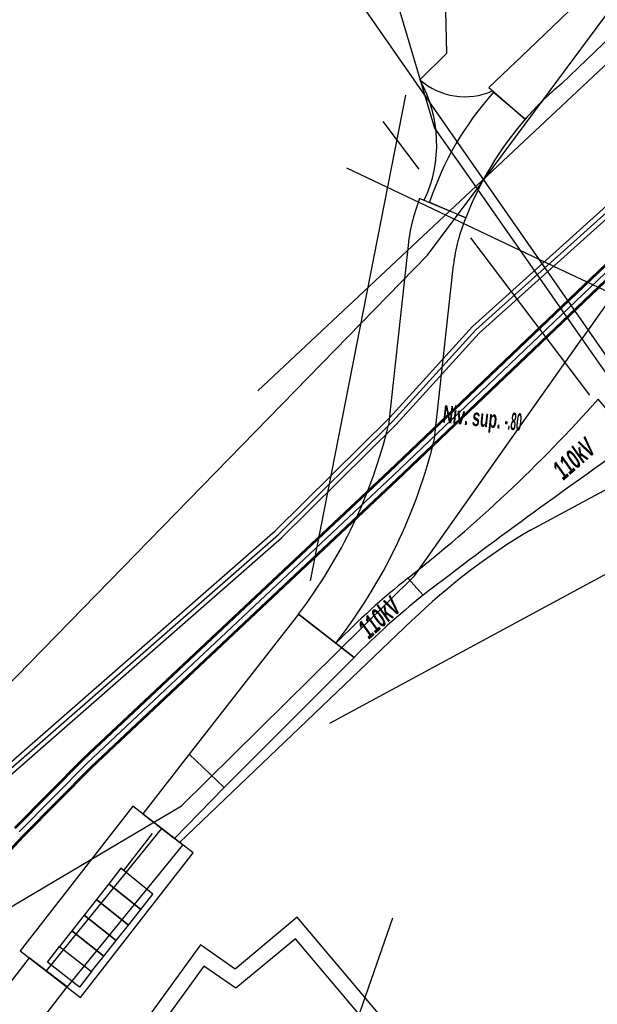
# Model space of a CAD drawing. Header units: metres. Extents: x 2695563 to 2696938, y 1260544 to 1262032.
# Tile 200 of 256: x 2696434 to 2696449, y 1261337 to 1261363. Entities that reach past the tile are written whole.
import ezdxf

# ---------------------------------------------------------------- set-up
doc = ezdxf.new("R2010")
doc.units = ezdxf.units.M
doc.header["$LTSCALE"] = 100
doc.linetypes.add('AUSGEZOGEN', pattern=[0])
for name, color, linetype in [('CAD_Cadastre des conduites_Ouvrage_Conduite', 200, 'AUSGEZOGEN'), ('Eau portable_Cadastre des conduites_Conduite', 171, 'AUSGEZOGEN'), ('EU_Cadastre des conduites', 24, 'AUSGEZOGEN'), ('Réseau électrique_Cadastre des conduite_Bord du tracé', 1, 'AUSGEZOGEN'), ('Réseau électrique_Cadastre des conduite_Tronçon de tracé', 1, 'AUSGEZOGEN'), ('Réseau électrique_Cadastre des conduite_Tronçon de tracé_Texte', 1, 'AUSGEZOGEN'), ('Réseau électrique_Cadastre des conduites_Ouvrage_Surface-Ligne-Point', 1, 'AUSGEZOGEN'), ('Réseau électrique_Point altimétrique_Texte', 7, 'AUSGEZOGEN'), ('TV_Cadastre des conduites_CONDUITE', 92, 'AUSGEZOGEN'), ('Télécommunications_SW_Cadastre des conduites_Bord du tracé', 94, 'AUSGEZOGEN')]:
    doc.layers.add(name, color=color, linetype=linetype)
doc.styles.add('ARIALNARROW', font='ARIALN.TTF')
pattern_1 = [(0, (2708005, 1273150), (6075, 6075), [6075, -6075]), (90, (2708005, 1273150), (-6075, 6075), [6075, -6075])]

# ---------------------------------------------------------------- blocks, each defined once
blk = doc.blocks.new('COMPLEXOBJECT_1748')
at = {"layer": 'Réseau électrique_Cadastre des conduite_Bord du tracé', "color": 1, "linetype": 'AUSGEZOGEN', "transparency": 33554687}
for p, q in [((6444.344, 11358.262), (6443.133, 11358.771)), ((6442.822, 11357.465), (6442.317, 11352.827)), ((6443.527, 11352.482), (6444.022, 11357.028)), ((6439.962, 11347.878), (6440.94, 11347.116))]:
    blk.add_line(p, q, dxfattribs=at)
for centre, radius, start, end in [((6447.866, 11356.954), 5.07, 158.9973, 174.2137), ((6448.298, 11356.571), 4.3, 156.848, 173.9027), ((6429.322, 11355.976), 13.371, 322.7263, 346.3785), ((6429.739, 11355.823), 14.187, 322.1411, 346.3805)]:
    blk.add_arc(centre, radius, start, end, dxfattribs=at)
blk = doc.blocks.new('COMPLEXOBJECT_1749')
at = {"layer": 'Réseau électrique_Cadastre des conduite_Bord du tracé', "color": 1, "linetype": 'AUSGEZOGEN', "transparency": 33554687}
blk.add_lwpolyline([(6446.852, 11361.779), (6452.53, 11367.236), (6458.968, 11373.624), (6458.109, 11374.518), (6451.428, 11367.896), (6445.993, 11362.673), (6444.948, 11361.681), (6445.898, 11360.849)], dxfattribs=at)
blk.add_arc((6452.284, 11355.252), 8.491, 129.7707, 138.7696, dxfattribs=at)
blk = doc.blocks.new('COMPLEXOBJECT_1750')
at = {"layer": 'Réseau électrique_Cadastre des conduite_Bord du tracé', "color": 1, "linetype": 'AUSGEZOGEN', "transparency": 33554687}
for p, q in [((6445.898, 11360.849), (6445.07, 11361.554)), ((6443.395, 11358.674), (6444.344, 11358.262))]:
    blk.add_line(p, q, dxfattribs=at)
for centre, radius, start, end in [((6451.092, 11356.125), 8.108, 137.9617, 161.674), ((6452.45, 11355.153), 8.681, 138.9975, 159.0164)]:
    blk.add_arc(centre, radius, start, end, dxfattribs=at)
blk = doc.blocks.new('COMPLEXOBJECT_1823')
at = {"layer": 'Réseau électrique_Cadastre des conduite_Bord du tracé', "color": 1, "linetype": 'AUSGEZOGEN', "transparency": 33554687}
for p, q in [((6443.225, 11348.373), (6442.823, 11348.819)), ((6440.94, 11347.116), (6441.416, 11346.744))]:
    blk.add_line(p, q, dxfattribs=at)
for centre, radius, start, end in [((6456.001, 11332.355), 21.088, 128.6754, 135.5775), ((6456.045, 11332.318), 20.545, 128.6065, 135.3994)]:
    blk.add_arc(centre, radius, start, end, dxfattribs=at)
blk = doc.blocks.new('COMPLEXOBJECT_1825')
at = {"layer": 'Réseau électrique_Cadastre des conduite_Bord du tracé', "color": 1, "linetype": 'AUSGEZOGEN', "transparency": 33554687}
for p, q in [((6448.752, 11352.41), (6447.808, 11353.51)), ((6442.823, 11348.819), (6443.225, 11348.373))]:
    blk.add_line(p, q, dxfattribs=at)
for centre, radius, start, end in [((6419.343, 11378.764), 38.053, 308.0994, 318.4199), ((6527.607, 11238.649), 138.418, 124.72823, 127.56162)]:
    blk.add_arc(centre, radius, start, end, dxfattribs=at)
blk = doc.blocks.new('COMPLEXOBJECT_1970')
at = {"layer": 'Réseau électrique_Cadastre des conduite_Tronçon de tracé', "color": 1, "linetype": 'AUSGEZOGEN', "transparency": 33554687}
blk.add_line((6436.842, 11341.895), (6442.932, 11347.71), dxfattribs=at)
blk.add_lwpolyline([(6446.037, 11350.08), (6451.395, 11352.962), (6457.086, 11356.266), (6461.522, 11358.689)], dxfattribs=at)
blk.add_arc((6454.754, 11335.44), 17.038, 120.7718, 133.9361, dxfattribs=at)

msp = doc.modelspace()

# ---------------------------------------------------------------- hatches: boundary and pattern name
at = {"layer": 'Réseau électrique_Cadastre des conduite_Bord du tracé', "lineweight": 18, "transparency": 33554687}
h = msp.add_hatch(dxfattribs=at)
h.set_pattern_fill('MUSTER', color=1, scale=6075, style=0, pattern_type=2)
h.set_pattern_definition(pattern_1)
h.paths.add_polyline_path([(2696446.868, 1261360.659), (2696446.896, 1261360.691), (2696446.925, 1261360.723), (2696446.954, 1261360.755), (2696446.983, 1261360.787), (2696447.012, 1261360.819), (2696447.041, 1261360.851), (2696447.07, 1261360.882), (2696447.1, 1261360.913), (2696447.13, 1261360.944), (2696447.16, 1261360.975), (2696447.19, 1261361.006), (2696447.22, 1261361.037), (2696447.25, 1261361.067), (2696447.281, 1261361.098), (2696447.311, 1261361.128), (2696447.342, 1261361.158), (2696447.373, 1261361.188), (2696447.404, 1261361.217), (2696447.435, 1261361.247), (2696447.467, 1261361.276), (2696447.498, 1261361.306), (2696447.53, 1261361.335), (2696447.562, 1261361.364), (2696447.594, 1261361.392), (2696447.626, 1261361.421), (2696447.658, 1261361.449), (2696447.691, 1261361.478), (2696447.723, 1261361.506), (2696447.756, 1261361.534), (2696447.789, 1261361.561), (2696447.822, 1261361.589), (2696453.5, 1261367.046), (2696459.938, 1261373.434), (2696459.079, 1261374.328), (2696452.398, 1261367.706), (2696446.963, 1261362.483), (2696445.918, 1261361.491)], flags=0)
h = msp.add_hatch(dxfattribs=at)
h.set_pattern_fill('MUSTER', color=1, scale=6075, style=0, pattern_type=2)
h.set_pattern_definition(pattern_1)
h.paths.add_polyline_path([(2696445.314, 1261358.072), (2696445.35, 1261358.163), (2696445.386, 1261358.254), (2696445.424, 1261358.344), (2696445.462, 1261358.434), (2696445.502, 1261358.524), (2696445.543, 1261358.613), (2696445.584, 1261358.701), (2696445.627, 1261358.789), (2696445.67, 1261358.877), (2696445.715, 1261358.964), (2696445.761, 1261359.051), (2696445.807, 1261359.137), (2696445.855, 1261359.222), (2696445.903, 1261359.307), (2696445.953, 1261359.392), (2696446.003, 1261359.475), (2696446.054, 1261359.559), (2696446.107, 1261359.641), (2696446.16, 1261359.724), (2696446.214, 1261359.805), (2696446.269, 1261359.886), (2696446.325, 1261359.966), (2696446.382, 1261360.046), (2696446.439, 1261360.125), (2696446.498, 1261360.203), (2696446.558, 1261360.281), (2696446.618, 1261360.358), (2696446.679, 1261360.434), (2696446.741, 1261360.51), (2696446.804, 1261360.585), (2696446.868, 1261360.659), (2696446.04, 1261361.364), (2696445.968, 1261361.283), (2696445.897, 1261361.201), (2696445.827, 1261361.119), (2696445.759, 1261361.035), (2696445.691, 1261360.95), (2696445.625, 1261360.865), (2696445.56, 1261360.778), (2696445.496, 1261360.691), (2696445.433, 1261360.603), (2696445.371, 1261360.514), (2696445.31, 1261360.424), (2696445.251, 1261360.334), (2696445.193, 1261360.243), (2696445.136, 1261360.15), (2696445.08, 1261360.058), (2696445.026, 1261359.964), (2696444.973, 1261359.87), (2696444.921, 1261359.775), (2696444.87, 1261359.679), (2696444.821, 1261359.583), (2696444.773, 1261359.486), (2696444.726, 1261359.388), (2696444.681, 1261359.29), (2696444.636, 1261359.191), (2696444.594, 1261359.092), (2696444.552, 1261358.992), (2696444.512, 1261358.891), (2696444.473, 1261358.79), (2696444.436, 1261358.689), (2696444.4, 1261358.587), (2696444.365, 1261358.484)], flags=0)
h = msp.add_hatch(dxfattribs=at)
h.set_pattern_fill('MUSTER', color=1, scale=6075, style=0, pattern_type=2)
h.set_pattern_definition(pattern_1)
h.paths.add_polyline_path([(2696441.91, 1261346.926), (2696442.028, 1261347.08), (2696442.143, 1261347.235), (2696442.257, 1261347.392), (2696442.368, 1261347.55), (2696442.478, 1261347.71), (2696442.585, 1261347.871), (2696442.689, 1261348.034), (2696442.792, 1261348.198), (2696442.892, 1261348.364), (2696442.99, 1261348.531), (2696443.086, 1261348.699), (2696443.18, 1261348.869), (2696443.271, 1261349.039), (2696443.36, 1261349.211), (2696443.446, 1261349.385), (2696443.53, 1261349.559), (2696443.612, 1261349.735), (2696443.691, 1261349.911), (2696443.768, 1261350.089), (2696443.842, 1261350.268), (2696443.914, 1261350.447), (2696443.984, 1261350.628), (2696444.051, 1261350.81), (2696444.116, 1261350.992), (2696444.178, 1261351.175), (2696444.237, 1261351.36), (2696444.294, 1261351.545), (2696444.349, 1261351.73), (2696444.401, 1261351.917), (2696444.45, 1261352.104), (2696444.497, 1261352.292), (2696444.992, 1261356.838), (2696444.997, 1261356.879), (2696445.002, 1261356.92), (2696445.007, 1261356.961), (2696445.013, 1261357.002), (2696445.019, 1261357.043), (2696445.025, 1261357.083), (2696445.032, 1261357.124), (2696445.04, 1261357.165), (2696445.047, 1261357.205), (2696445.055, 1261357.246), (2696445.064, 1261357.286), (2696445.073, 1261357.327), (2696445.082, 1261357.367), (2696445.092, 1261357.407), (2696445.102, 1261357.447), (2696445.112, 1261357.487), (2696445.123, 1261357.527), (2696445.134, 1261357.567), (2696445.146, 1261357.606), (2696445.158, 1261357.646), (2696445.17, 1261357.685), (2696445.183, 1261357.724), (2696445.196, 1261357.764), (2696445.209, 1261357.803), (2696445.223, 1261357.842), (2696445.237, 1261357.88), (2696445.252, 1261357.919), (2696445.267, 1261357.957), (2696445.282, 1261357.996), (2696445.298, 1261358.034), (2696445.314, 1261358.072), (2696444.103, 1261358.581), (2696444.088, 1261358.54), (2696444.073, 1261358.5), (2696444.058, 1261358.459), (2696444.044, 1261358.418), (2696444.03, 1261358.377), (2696444.016, 1261358.335), (2696444.003, 1261358.294), (2696443.99, 1261358.253), (2696443.977, 1261358.211), (2696443.965, 1261358.169), (2696443.953, 1261358.128), (2696443.942, 1261358.086), (2696443.93, 1261358.044), (2696443.92, 1261358.002), (2696443.909, 1261357.959), (2696443.899, 1261357.917), (2696443.889, 1261357.875), (2696443.88, 1261357.832), (2696443.871, 1261357.79), (2696443.862, 1261357.747), (2696443.854, 1261357.705), (2696443.846, 1261357.662), (2696443.839, 1261357.619), (2696443.832, 1261357.576), (2696443.825, 1261357.533), (2696443.819, 1261357.491), (2696443.812, 1261357.448), (2696443.807, 1261357.404), (2696443.801, 1261357.361), (2696443.797, 1261357.318), (2696443.792, 1261357.275), (2696443.287, 1261352.637), (2696443.244, 1261352.464), (2696443.199, 1261352.292), (2696443.151, 1261352.12), (2696443.101, 1261351.95), (2696443.049, 1261351.779), (2696442.994, 1261351.61), (2696442.937, 1261351.441), (2696442.878, 1261351.273), (2696442.817, 1261351.106), (2696442.754, 1261350.939), (2696442.688, 1261350.774), (2696442.62, 1261350.609), (2696442.55, 1261350.446), (2696442.478, 1261350.283), (2696442.404, 1261350.121), (2696442.327, 1261349.96), (2696442.249, 1261349.801), (2696442.168, 1261349.642), (2696442.085, 1261349.484), (2696442, 1261349.328), (2696441.913, 1261349.172), (2696441.824, 1261349.018), (2696441.733, 1261348.865), (2696441.64, 1261348.714), (2696441.544, 1261348.563), (2696441.447, 1261348.414), (2696441.348, 1261348.266), (2696441.247, 1261348.119), (2696441.144, 1261347.974), (2696441.039, 1261347.83), (2696440.932, 1261347.688)], flags=0)
h = msp.add_hatch(dxfattribs=at)
h.set_pattern_fill('MUSTER', color=1, scale=6075, style=0, pattern_type=2)
h.set_pattern_definition(pattern_1)
h.paths.add_polyline_path([(2696444.195, 1261348.183), (2696444.37, 1261348.317), (2696444.545, 1261348.452), (2696444.721, 1261348.586), (2696444.897, 1261348.719), (2696445.073, 1261348.853), (2696445.249, 1261348.986), (2696445.425, 1261349.118), (2696445.602, 1261349.251), (2696445.779, 1261349.383), (2696445.956, 1261349.515), (2696446.133, 1261349.647), (2696446.311, 1261349.778), (2696446.488, 1261349.909), (2696446.666, 1261350.04), (2696446.844, 1261350.171), (2696447.023, 1261350.301), (2696447.201, 1261350.431), (2696447.38, 1261350.56), (2696447.559, 1261350.69), (2696447.738, 1261350.819), (2696447.917, 1261350.948), (2696448.097, 1261351.076), (2696448.277, 1261351.204), (2696448.457, 1261351.332), (2696448.637, 1261351.46), (2696448.817, 1261351.587), (2696448.998, 1261351.715), (2696449.178, 1261351.841), (2696449.359, 1261351.968), (2696449.541, 1261352.094), (2696449.722, 1261352.22), (2696448.778, 1261353.32), (2696448.631, 1261353.155), (2696448.483, 1261352.991), (2696448.333, 1261352.828), (2696448.183, 1261352.665), (2696448.032, 1261352.504), (2696447.88, 1261352.343), (2696447.728, 1261352.183), (2696447.574, 1261352.025), (2696447.419, 1261351.867), (2696447.263, 1261351.71), (2696447.107, 1261351.553), (2696446.949, 1261351.398), (2696446.791, 1261351.244), (2696446.632, 1261351.091), (2696446.472, 1261350.938), (2696446.311, 1261350.787), (2696446.149, 1261350.636), (2696445.986, 1261350.486), (2696445.822, 1261350.338), (2696445.658, 1261350.19), (2696445.492, 1261350.043), (2696445.326, 1261349.897), (2696445.159, 1261349.752), (2696444.991, 1261349.609), (2696444.823, 1261349.466), (2696444.653, 1261349.324), (2696444.483, 1261349.183), (2696444.311, 1261349.043), (2696444.139, 1261348.904), (2696443.967, 1261348.766), (2696443.793, 1261348.629)], flags=0)
h = msp.add_hatch(dxfattribs=at)
h.set_pattern_fill('MUSTER', color=1, scale=6075, style=0, pattern_type=2)
h.set_pattern_definition(pattern_1)
h.paths.add_polyline_path([(2696442.386, 1261346.554), (2696442.441, 1261346.61), (2696442.497, 1261346.665), (2696442.552, 1261346.721), (2696442.608, 1261346.776), (2696442.665, 1261346.831), (2696442.721, 1261346.886), (2696442.777, 1261346.94), (2696442.834, 1261346.995), (2696442.891, 1261347.049), (2696442.948, 1261347.103), (2696443.006, 1261347.156), (2696443.063, 1261347.21), (2696443.121, 1261347.263), (2696443.179, 1261347.316), (2696443.237, 1261347.369), (2696443.296, 1261347.422), (2696443.354, 1261347.474), (2696443.413, 1261347.526), (2696443.472, 1261347.578), (2696443.531, 1261347.63), (2696443.591, 1261347.681), (2696443.65, 1261347.732), (2696443.71, 1261347.783), (2696443.77, 1261347.834), (2696443.83, 1261347.885), (2696443.89, 1261347.935), (2696443.951, 1261347.985), (2696444.012, 1261348.035), (2696444.073, 1261348.084), (2696444.134, 1261348.134), (2696444.195, 1261348.183), (2696443.793, 1261348.629), (2696443.729, 1261348.578), (2696443.665, 1261348.526), (2696443.602, 1261348.474), (2696443.539, 1261348.422), (2696443.476, 1261348.37), (2696443.413, 1261348.317), (2696443.35, 1261348.264), (2696443.288, 1261348.211), (2696443.225, 1261348.158), (2696443.163, 1261348.105), (2696443.102, 1261348.051), (2696443.04, 1261347.997), (2696442.978, 1261347.943), (2696442.917, 1261347.888), (2696442.856, 1261347.833), (2696442.795, 1261347.778), (2696442.735, 1261347.723), (2696442.675, 1261347.668), (2696442.614, 1261347.612), (2696442.555, 1261347.556), (2696442.495, 1261347.5), (2696442.435, 1261347.444), (2696442.376, 1261347.387), (2696442.317, 1261347.33), (2696442.258, 1261347.273), (2696442.2, 1261347.216), (2696442.141, 1261347.158), (2696442.083, 1261347.101), (2696442.025, 1261347.043), (2696441.967, 1261346.984), (2696441.91, 1261346.926)], flags=0)
h = msp.add_hatch(dxfattribs=at)
h.set_pattern_fill('MUSTER', color=1, scale=6075, style=0, pattern_type=2)
h.set_pattern_definition(pattern_1)
h.paths.add_polyline_path([(2696438.988, 1261343.143), (2696442.386, 1261346.554), (2696440.932, 1261347.688), (2696438.069, 1261344.018)], flags=0)
h = msp.add_hatch(dxfattribs=at)
h.set_pattern_fill('MUSTER', color=1, scale=6075, style=0, pattern_type=2)
h.set_pattern_definition(pattern_1)
h.paths.add_polyline_path([(2696437.681, 1261341.805), (2696438.988, 1261343.143), (2696438.069, 1261344.018), (2696436.849, 1261342.454)], flags=0)
h = msp.add_hatch(dxfattribs=at)
h.set_pattern_fill('MUSTER', color=1, scale=6075, style=0, pattern_type=2)
h.set_pattern_definition(pattern_1)
h.paths.add_polyline_path([(2696434.32, 1261338.338), (2696434.874, 1261337.909), (2696437.9, 1261341.636), (2696437.338, 1261342.073)], flags=0)
h = msp.add_hatch(dxfattribs=at)
h.set_pattern_fill('MUSTER', color=1, scale=6075, style=0, pattern_type=2)
h.set_pattern_definition(pattern_1)
h.paths.add_polyline_path([(2696294.878, 1261149.969), (2696295.936, 1261149.223), (2696301.355, 1261157.326), (2696313.199, 1261173.434), (2696335.16, 1261203.049), (2696352.396, 1261226.486), (2696414.375, 1261310.617), (2696416.694, 1261314.071), (2696422.608, 1261322.124), (2696425.685, 1261326.06), (2696428.764, 1261330), (2696434.868, 1261337.915), (2696433.878, 1261338.679), (2696427.778, 1261330.768), (2696421.496, 1261322.975), (2696415.566, 1261314.9), (2696413.199, 1261311.465), (2696351.348, 1261227.256), (2696334.132, 1261203.845), (2696312.153, 1261174.206), (2696300.298, 1261158.082)], flags=0)
at = {"layer": 'Réseau électrique_Cadastre des conduites_Ouvrage_Surface-Ligne-Point', "lineweight": 18, "transparency": 33554687}
h = msp.add_hatch(dxfattribs=at)
h.set_pattern_fill('MUSTER', color=1, scale=4050, style=0, pattern_type=2)
h.set_pattern_definition([(0, (2703955, 1269100), (4050, 4050), [4050, -4050]), (90, (2703955, 1269100), (-4050, 4050), [4050, -4050])])
h.paths.add_polyline_path([(2696433.644, 1261338.865), (2696435.223, 1261337.638), (2696438.168, 1261341.429), (2696436.588, 1261342.656)], flags=0)

# ---------------------------------------------------------------- linework, layer by layer
at = {"layer": 'CAD_Cadastre des conduites_Ouvrage_Conduite', "color": 200, "linetype": 'AUSGEZOGEN', "transparency": 33554687}
for points in [[(2696456.212, 1261331.426), (2696454.354, 1261332.191), (2696443.5, 1261336.658), (2696440.899, 1261339.742), (2696439.268, 1261338.385), (2696438.36, 1261339.017), (2696422.348, 1261316.941), (2696423.431, 1261316.146)], [(2696456.026, 1261331.07), (2696453.241, 1261332.217), (2696443.258, 1261336.326), (2696440.849, 1261339.18), (2696439.29, 1261337.882), (2696438.453, 1261338.464), (2696422.905, 1261317.028), (2696423.669, 1261316.468)]]:
    msp.add_lwpolyline(points, dxfattribs=at)
at = {"layer": 'Eau portable_Cadastre des conduites_Conduite', "linetype": 'AUSGEZOGEN', "transparency": 33554687}
for p, q in [((2696443.295, 1261351.446), (2696457.053, 1261364.578)), ((2696443.308, 1261351.433), (2696457.066, 1261364.565)), ((2696443.321, 1261351.419), (2696457.079, 1261364.551)), ((2696443.501, 1261351.229), (2696457.261, 1261364.361)), ((2696443.514, 1261351.215), (2696457.274, 1261364.347)), ((2696443.527, 1261351.202), (2696457.287, 1261364.334)), ((2696435.287, 1261343.911), (2696443.295, 1261351.446)), ((2696435.3, 1261343.897), (2696443.308, 1261351.433)), ((2696435.313, 1261343.884), (2696443.321, 1261351.419)), ((2696435.497, 1261343.696), (2696443.501, 1261351.229)), ((2696435.51, 1261343.683), (2696443.514, 1261351.215)), ((2696435.523, 1261343.669), (2696443.527, 1261351.202)), ((2696433.489, 1261342.095), (2696435.287, 1261343.911)), ((2696433.503, 1261342.082), (2696435.3, 1261343.897)), ((2696433.516, 1261342.069), (2696435.313, 1261343.884)), ((2696433.706, 1261341.887), (2696435.497, 1261343.696)), ((2696433.719, 1261341.874), (2696435.51, 1261343.683)), ((2696433.733, 1261341.861), (2696435.523, 1261343.669)), ((2696432.416, 1261340.504), (2696433.706, 1261341.887)), ((2696432.43, 1261340.491), (2696433.719, 1261341.874)), ((2696432.444, 1261340.479), (2696433.733, 1261341.861))]:
    msp.add_line(p, q, dxfattribs=at)
at = {"layer": 'Eau portable_Cadastre des conduites_Conduite', "color": 255, "linetype": 'AUSGEZOGEN', "transparency": 33554687}
for p, q in [((2696443.411, 1261351.324), (2696457.17, 1261364.456)), ((2696435.405, 1261343.79), (2696443.411, 1261351.324)), ((2696433.611, 1261341.978), (2696435.405, 1261343.79))]:
    msp.add_line(p, q, dxfattribs=at)
at = {"layer": 'EU_Cadastre des conduites', "color": 24, "linetype": 'AUSGEZOGEN', "transparency": 33554687}
for p, q in [((2696439.863, 1261353.543), (2696449.368, 1261362.453)), ((2696443.393, 1261339.719), (2696442.409, 1261336.882))]:
    msp.add_line(p, q, dxfattribs=at)
at = {"layer": 'Réseau électrique_Cadastre des conduite_Bord du tracé', "color": 1, "linetype": 'AUSGEZOGEN', "transparency": 33554687}
for points in [[(2696438.988, 1261343.143), (2696442.386, 1261346.554), (2696440.932, 1261347.688), (2696438.069, 1261344.018), (2696438.988, 1261343.143)], [(2696437.681, 1261341.805), (2696438.988, 1261343.143), (2696438.069, 1261344.018), (2696436.849, 1261342.454), (2696437.681, 1261341.805)], [(2696434.32, 1261338.338), (2696434.874, 1261337.909), (2696437.9, 1261341.636), (2696437.338, 1261342.073), (2696434.32, 1261338.338)], [(2696294.878, 1261149.969), (2696295.936, 1261149.223), (2696301.355, 1261157.326), (2696313.199, 1261173.434), (2696335.16, 1261203.049), (2696352.396, 1261226.486), (2696414.375, 1261310.617), (2696416.694, 1261314.071), (2696422.608, 1261322.124), (2696425.685, 1261326.06), (2696428.764, 1261330), (2696434.868, 1261337.915), (2696433.878, 1261338.679), (2696427.778, 1261330.768), (2696421.496, 1261322.975), (2696415.566, 1261314.9), (2696413.199, 1261311.465), (2696351.348, 1261227.256), (2696334.132, 1261203.845), (2696312.153, 1261174.206), (2696300.298, 1261158.082), (2696294.878, 1261149.969)]]:
    msp.add_lwpolyline(points, close=True, dxfattribs=at)
at = {"layer": 'Réseau électrique_Cadastre des conduite_Tronçon de tracé', "color": 1, "linetype": 'AUSGEZOGEN', "transparency": 33554687}
for p, q in [((2696446.747, 1261357.689), (2696437.118, 1261371.531)), ((2696444.113, 1261361.693), (2696444.816, 1261362.389)), ((2696441.243, 1261348.557), (2696443.746, 1261361.289)), ((2696444.091, 1261359.351), (2696443.146, 1261360.602)), ((2696448.567, 1261353.426), (2696445.449, 1261357.554)), ((2696468.872, 1261346.73), (2696447.771, 1261356.732)), ((2696441.754, 1261344.83), (2696454.108, 1261351.511))]:
    msp.add_line(p, q, dxfattribs=at)
for points in [[(2696444.816, 1261362.389), (2696444.636, 1261370.136), (2696442.109, 1261373.674), (2696441.616, 1261374.437)], [(2696406.979, 1261220.17), (2696453.836, 1261310.094), (2696448.154, 1261313.246), (2696460.785, 1261337.51), (2696446.747, 1261357.689)]]:
    msp.add_lwpolyline(points, dxfattribs=at)
for centre, radius, start, end in [((2696445.291, 1261363.039), 1.789, 228.8139, 293.7618), ((2696441.09, 1261360.005), 3.463, 334.8922, 29.1715)]:
    msp.add_arc(centre, radius, start, end, dxfattribs=at)
at = {"layer": 'Réseau électrique_Cadastre des conduites_Ouvrage_Surface-Ligne-Point', "color": 1, "linetype": 'AUSGEZOGEN', "transparency": 33554687}
for p, q in [((2696447.771, 1261356.732), (2696442.195, 1261359.375)), ((2696436.356, 1261340.971), (2696437.106, 1261341.937))]:
    msp.add_line(p, q, dxfattribs=at)
for points in [[(2696433.644, 1261338.865), (2696435.223, 1261337.638), (2696438.168, 1261341.429), (2696436.588, 1261342.656), (2696433.644, 1261338.865)], [(2696436.798, 1261339.944), (2696437.119, 1261340.351), (2696436.28, 1261341.033), (2696435.959, 1261340.622), (2696436.798, 1261339.944)], [(2696436.476, 1261339.538), (2696436.798, 1261339.944), (2696435.959, 1261340.622), (2696435.638, 1261340.211), (2696436.476, 1261339.538)], [(2696436.155, 1261339.131), (2696436.476, 1261339.538), (2696435.638, 1261340.211), (2696435.317, 1261339.8), (2696436.155, 1261339.131)], [(2696435.834, 1261338.724), (2696436.155, 1261339.131), (2696435.317, 1261339.8), (2696434.995, 1261339.388), (2696435.834, 1261338.724)], [(2696434.674, 1261338.977), (2696435.512, 1261338.318), (2696435.834, 1261338.724), (2696434.995, 1261339.388), (2696434.674, 1261338.977)], [(2696435.191, 1261337.911), (2696434.353, 1261338.566), (2696434.674, 1261338.977), (2696435.512, 1261338.318), (2696435.191, 1261337.911)]]:
    msp.add_lwpolyline(points, close=True, dxfattribs=at)
at = {"layer": 'TV_Cadastre des conduites_CONDUITE', "color": 92, "linetype": 'AUSGEZOGEN', "transparency": 33554687}
for points in [[(2696287.921, 1261155.02), (2696295.671, 1261161.475), (2696306.354, 1261174.922), (2696322.316, 1261195.013), (2696343.172, 1261225.072), (2696360.128, 1261249.512), (2696377.919, 1261273.669), (2696396.603, 1261299.825), (2696413.779, 1261321.931), (2696430.42, 1261342.855), (2696444.315, 1261357.095), (2696445.608, 1261358.838), (2696452.152, 1261367.661), (2696459.289, 1261374.957), (2696460.677, 1261379)], [(2696460.677, 1261379), (2696452.836, 1261376.101), (2696447.334, 1261374.066), (2696445.606, 1261376.76), (2696440.598, 1261373.548), (2696444.498, 1261360.425), (2696445.608, 1261358.838), (2696448.358, 1261354.905)], [(2696462.128, 1261377.166), (2696459.439, 1261374.624), (2696456.806, 1261371.074), (2696455.697, 1261369.01), (2696450.804, 1261358.367), (2696448.358, 1261354.905)], [(2696383.674, 1261279.711), (2696424.388, 1261334.675), (2696437.866, 1261342.663), (2696443.97, 1261348.692), (2696448.358, 1261354.905)], [(2696448.358, 1261354.905), (2696460.521, 1261337.516), (2696447.763, 1261313.092), (2696453.495, 1261310.098), (2696430.97, 1261267.2), (2696418.938, 1261243.154), (2696406.981, 1261220.793), (2696401.528, 1261223.624)]]:
    msp.add_lwpolyline(points, dxfattribs=at)
at = {"layer": 'Télécommunications_SW_Cadastre des conduites_Bord du tracé', "linetype": 'AUSGEZOGEN', "transparency": 33554687}
for p, q in [((2696445.49, 1261355.226), (2696461.755, 1261369.884)), ((2696445.666, 1261355.048), (2696461.923, 1261369.698)), ((2696443.311, 1261352.83), (2696445.49, 1261355.226)), ((2696443.491, 1261352.656), (2696445.666, 1261355.048)), ((2696440.318, 1261349.871), (2696443.311, 1261352.83)), ((2696440.488, 1261349.687), (2696443.491, 1261352.656)), ((2696431.468, 1261342.125), (2696440.318, 1261349.871)), ((2696431.63, 1261341.933), (2696440.488, 1261349.687))]:
    msp.add_line(p, q, dxfattribs=at)
at = {"layer": 'Télécommunications_SW_Cadastre des conduites_Bord du tracé', "color": 255, "transparency": 33554687}
for p, q in [((2696445.578, 1261355.137), (2696461.839, 1261369.791)), ((2696443.401, 1261352.743), (2696445.578, 1261355.137)), ((2696440.403, 1261349.779), (2696443.401, 1261352.743)), ((2696431.549, 1261342.029), (2696440.403, 1261349.779))]:
    msp.add_line(p, q, dxfattribs=at)

# ---------------------------------------------------------------- block references
at = {"layer": 'Réseau électrique_Cadastre des conduite_Bord du tracé', "color": 1, "linetype": 'AUSGEZOGEN', "lineweight": -3, "transparency": 33554687}
for name in ['COMPLEXOBJECT_1749', 'COMPLEXOBJECT_1750', 'COMPLEXOBJECT_1748', 'COMPLEXOBJECT_1825', 'COMPLEXOBJECT_1823']:
    msp.add_blockref(name, (2690000.97, 1249999.81), dxfattribs=at)
at = {"layer": 'Réseau électrique_Cadastre des conduite_Tronçon de tracé', "color": 1, "linetype": 'AUSGEZOGEN', "lineweight": -3, "transparency": 33554687}
msp.add_blockref('COMPLEXOBJECT_1970', (2690000.97, 1249999.81), dxfattribs=at)

# ---------------------------------------------------------------- texts
at = {"layer": 'Réseau électrique_Cadastre des conduite_Tronçon de tracé_Texte', "color": 1, "transparency": 33554687, "char_height": 0.5075, "width": 1.34542, "attachment_point": 5, "style": 'ARIALNARROW'}
for insert, rotation in [((2696448.149, 1261351.759), 41.4045), ((2696443.049, 1261347.597), 42.0516)]:
    msp.add_mtext('\\A1;{\\fArial Narrow|i1|b1;\\H0.507500;\\W0.700000;\\C1;110kV}\\P', dxfattribs=dict(at, insert=insert, rotation=rotation))
at = {"layer": 'Réseau électrique_Point altimétrique_Texte', "color": 1, "transparency": 33554687, "insert": (2696444.713, 1261352.872), "char_height": 0.45675, "width": 6, "attachment_point": 4, "rotation": 353.7873, "style": 'ARIALNARROW'}
msp.add_mtext('\\A1;{\\fArial Narrow|b1|i0|c0|p34;\\H1x;\\W0.7;Niv. sup. \\W0.49;-.80}', dxfattribs=at)

doc.saveas('drawing.dxf')
